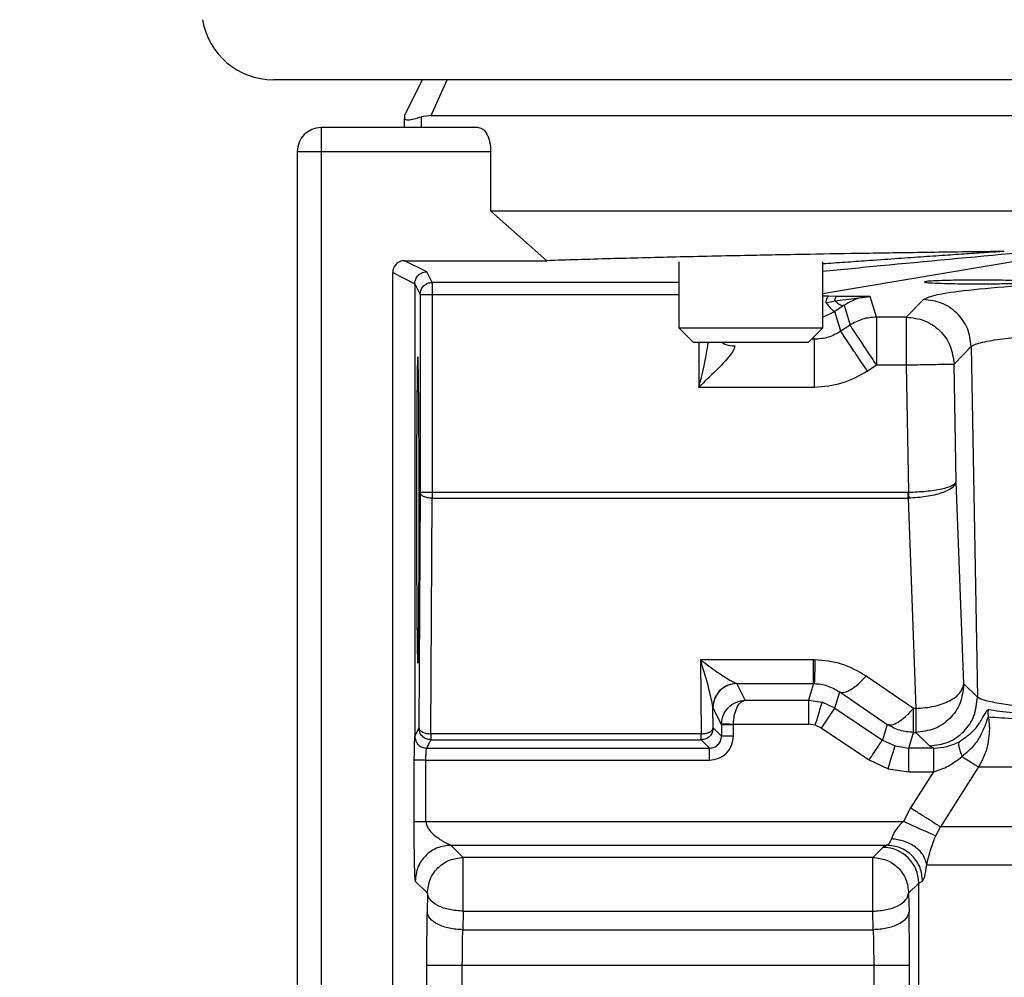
# Model space of a CAD drawing. Header units: inches. Extents: x 144.9 to 238.4, y 214.8 to 247.7.
# Tile 45 of 256: x 158.5062 to 158.6077, y 225.1961 to 225.2947. Entities that reach past the tile are written whole.
import ezdxf

# ---------------------------------------------------------------- set-up
doc = ezdxf.new("R2010")
doc.units = ezdxf.units.IN
doc.header["$LTSCALE"] = 0.25
doc.header["$MEASUREMENT"] = 0
doc.layers.add('ANNOTATIONS', color=1, linetype='Continuous')
doc.layers.add('MOTOR RH', color=7, linetype='Continuous')
doc.styles.add('ARIAL', font='arial.ttf', dxfattribs={"height": 0.09375})
doc.dimstyles.new('STANDARD$0', dxfattribs={"dimtxt": 0.09375, "dimasz": 0.09375, "dimexe": 0.03125, "dimexo": 0.046875, "dimgap": 0.09, "dimtad": 0, "dimtih": 1, "dimtoh": 1, "dimdec": 4, "dimzin": 0, "dimdsep": 46, "dimtxsty": 'ARIAL', "dimcen": 0.09, "dimadec": 0, "dimazin": 0, "dimtfac": 1, "dimtdec": 4, "dimtofl": 0, "dimtmove": 0, "dimatfit": 1, "dimfxl": 1, "dimtolj": 1, "dimtzin": 0, "dimarcsym": 0})

# ---------------------------------------------------------------- blocks, each defined once
blk = doc.blocks.new('*D61')
at = {"layer": 'ANNOTATIONS', "color": 0, "lineweight": -2, "transparency": 16777216}
for p, q in [((158.0267998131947, 223.8493624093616), (158.0267998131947, 225.9990556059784)), ((159.1674248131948, 224.9900478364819), (159.1674248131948, 225.9990556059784)), ((158.1205498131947, 225.9678056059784), (158.312002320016, 225.9678056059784)), ((159.0736748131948, 225.9678056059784), (158.8822223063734, 225.9678056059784))]:
    blk.add_line(p, q, dxfattribs=at)
at = {"layer": 'ANNOTATIONS', "color": 0, "transparency": 16777216}
for points in [[(158.1205498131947, 225.9834306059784), (158.1205498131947, 225.9521806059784), (158.0267998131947, 225.9678056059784)], [(159.0736748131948, 225.9834306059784), (159.0736748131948, 225.9521806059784), (159.1674248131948, 225.9678056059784)]]:
    blk.add_solid(points, dxfattribs=at)
at = {"layer": 'defpoints', "color": 0, "transparency": 16777216}
for p in [(158.0267998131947, 225.9678056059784), (159.1674248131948, 224.9431728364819), (158.0267998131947, 223.8024874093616)]:
    blk.add_point(p, dxfattribs=at)
at = {"layer": 'ANNOTATIONS', "color": 0, "transparency": 16777216, "insert": (158.5971123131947, 225.9678056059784), "char_height": 0.09375, "attachment_point": 5, "style": 'ARIAL'}
blk.add_mtext('\\A1;18 5/8"', dxfattribs=at)
blk = doc.blocks.new('*D63')
at = {"layer": 'ANNOTATIONS', "color": 0, "lineweight": -2, "transparency": 16777216}
for p, q in [((158.0267998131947, 223.8493624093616), (158.0267998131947, 226.3654182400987)), ((159.5003668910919, 225.1127240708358), (159.5003668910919, 226.3654182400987)), ((158.1205498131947, 226.3341682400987), (158.559241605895, 226.3341682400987)), ((159.4066168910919, 226.3341682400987), (158.9679250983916, 226.3341682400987))]:
    blk.add_line(p, q, dxfattribs=at)
at = {"layer": 'ANNOTATIONS', "color": 0, "transparency": 16777216}
for points in [[(158.1205498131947, 226.3497932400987), (158.1205498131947, 226.3185432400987), (158.0267998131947, 226.3341682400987)], [(159.4066168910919, 226.3497932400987), (159.4066168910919, 226.3185432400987), (159.5003668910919, 226.3341682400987)]]:
    blk.add_solid(points, dxfattribs=at)
at = {"layer": 'defpoints', "color": 0, "transparency": 16777216}
for p in [(158.0267998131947, 226.3341682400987), (159.5003668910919, 225.0658490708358), (158.0267998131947, 223.8024874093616)]:
    blk.add_point(p, dxfattribs=at)
at = {"layer": 'ANNOTATIONS', "color": 0, "transparency": 16777216, "insert": (158.7635833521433, 226.3341682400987), "char_height": 0.09375, "attachment_point": 5, "style": 'ARIAL'}
blk.add_mtext('\\A1;24""', dxfattribs=at)

msp = doc.modelspace()

# ---------------------------------------------------------------- linework, layer by layer
at = {"layer": 'MOTOR RH'}
for p, q in [((158.8694732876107, 225.288537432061), (158.5323669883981, 225.288537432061)), ((158.5459004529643, 225.2848464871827), (158.5477459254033, 225.2885374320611)), ((158.5486401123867, 225.2848464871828), (158.5502959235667, 225.2885372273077)), ((158.5459004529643, 225.2848464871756), (158.5459004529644, 225.284562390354)), ((158.5459004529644, 225.2836161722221), (158.5459004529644, 225.284562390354)), ((158.5486401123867, 225.2848464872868), (158.5476272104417, 225.2847309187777)), ((158.5476272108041, 225.2836161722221), (158.5476272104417, 225.2847309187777)), ((158.5486401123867, 225.2848464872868), (158.853200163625, 225.2848464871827)), ((158.5372882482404, 225.2836161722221), (158.5372882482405, 224.6938563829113)), ((158.5535080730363, 225.2836161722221), (158.5372882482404, 225.2836161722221)), ((158.5348276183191, 225.2811555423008), (158.5547661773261, 225.2811555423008)), ((158.5348276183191, 225.2811555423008), (158.5348276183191, 225.1089155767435)), ((158.5547661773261, 225.2750039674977), (158.5547661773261, 225.2811555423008)), ((158.8470740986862, 225.2750039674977), (158.5547661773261, 225.2750039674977)), ((158.560537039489, 225.2699102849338), (158.554766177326, 225.2750039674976)), ((158.5459004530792, 225.2699102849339), (158.5605370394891, 225.2699102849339)), ((158.5481769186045, 225.2687723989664), (158.5459004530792, 225.2699102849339)), ((158.6124810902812, 225.2704557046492), (158.588967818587, 225.2664814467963)), ((158.5742040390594, 225.26294688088), (158.5742040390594, 225.2697814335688)), ((158.588967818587, 225.2697814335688), (158.588967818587, 225.26294688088)), ((158.5446701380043, 225.2686805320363), (158.5469467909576, 225.2675422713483)), ((158.5446701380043, 225.1089155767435), (158.5446701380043, 225.2686805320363)), ((158.5487259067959, 225.2676743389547), (158.5481769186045, 225.2687723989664)), ((158.5469467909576, 225.2675422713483), (158.5469467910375, 225.2209501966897)), ((158.5469467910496, 225.2675422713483), (158.5474956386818, 225.2664442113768)), ((158.5487259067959, 225.2676743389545), (158.5487259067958, 225.2454497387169)), ((158.5742040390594, 225.2676743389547), (158.5487259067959, 225.2676743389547)), ((158.5474956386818, 225.2664442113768), (158.5474956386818, 225.2460648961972)), ((158.5474956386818, 225.2664442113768), (158.5742040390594, 225.2664442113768)), ((158.5895591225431, 225.2662419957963), (158.588967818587, 225.2662442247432)), ((158.5904184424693, 225.2662353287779), (158.5895591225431, 225.2662419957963)), ((158.5902148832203, 225.2657915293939), (158.5938778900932, 225.2662159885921)), ((158.5938778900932, 225.2662159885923), (158.5904184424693, 225.2662353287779)), ((158.5945184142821, 225.2641004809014), (158.5938778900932, 225.2662159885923)), ((158.5993660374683, 225.2659041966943), (158.5975938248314, 225.2641004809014)), ((158.5893264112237, 225.265582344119), (158.5902148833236, 225.2657915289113)), ((158.5911718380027, 225.2653169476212), (158.5902250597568, 225.2646760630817)), ((158.5911718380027, 225.2653169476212), (158.5917902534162, 225.2632744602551)), ((158.588967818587, 225.2640797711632), (158.5902250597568, 225.2646760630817)), ((158.5908410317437, 225.2626416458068), (158.5902250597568, 225.2646760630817)), ((158.5975938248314, 225.2641004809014), (158.5945184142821, 225.2641004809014)), ((158.5945184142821, 225.2641004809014), (158.594518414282, 225.2591822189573)), ((158.5975938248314, 225.2641004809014), (158.5975938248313, 225.2591822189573)), ((158.5756804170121, 225.2614705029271), (158.5742040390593, 225.26294688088)), ((158.5889678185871, 225.26294688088), (158.5742040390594, 225.26294688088)), ((158.5889678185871, 225.26294688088), (158.5874914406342, 225.2614705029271)), ((158.5917902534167, 225.2632744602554), (158.5908410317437, 225.2626416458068)), ((158.5881128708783, 225.2618156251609), (158.5878365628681, 225.2618156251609)), ((158.5881128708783, 225.2618156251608), (158.5880486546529, 225.2620277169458)), ((158.5874914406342, 225.2614705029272), (158.5756804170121, 225.2614705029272)), ((158.5762187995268, 225.2614705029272), (158.5762187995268, 225.2568973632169)), ((158.6025113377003, 225.2592681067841), (158.604283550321, 225.2610718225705)), ((158.6042835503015, 225.2610718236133), (158.6049135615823, 225.2249565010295)), ((158.5935691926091, 225.2585494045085), (158.5945184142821, 225.2591822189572)), ((158.594518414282, 225.2591822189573), (158.5975938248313, 225.2591822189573)), ((158.5975938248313, 225.2591822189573), (158.5978229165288, 225.2460655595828)), ((158.6027231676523, 225.2471397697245), (158.6025113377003, 225.2592681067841)), ((158.5762187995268, 225.2568973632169), (158.5881128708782, 225.2568973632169)), ((158.6035058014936, 225.2263400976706), (158.6027231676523, 225.2471397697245)), ((158.5474956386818, 225.2460648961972), (158.5473733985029, 225.221803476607)), ((158.5474956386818, 225.2460648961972), (158.597773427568, 225.2460648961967)), ((158.5978229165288, 225.2460655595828), (158.597773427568, 225.2460648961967)), ((158.597773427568, 225.2454497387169), (158.597773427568, 225.2460648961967)), ((158.5486036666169, 225.2211883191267), (158.5487259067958, 225.2454497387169)), ((158.5487259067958, 225.2454497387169), (158.597773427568, 225.2454497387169)), ((158.597773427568, 225.2454497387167), (158.5978394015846, 225.2454509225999)), ((158.597773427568, 225.2454497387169), (158.5985882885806, 225.2237935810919)), ((158.5763864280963, 225.2288161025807), (158.5764632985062, 225.2211883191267)), ((158.5880165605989, 225.2288161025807), (158.5763864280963, 225.2288161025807)), ((158.5881829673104, 225.2288146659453), (158.5880165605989, 225.2288161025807)), ((158.588016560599, 225.2263584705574), (158.5880165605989, 225.2288161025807)), ((158.5801255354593, 225.2263584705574), (158.588016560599, 225.2263584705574)), ((158.5801255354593, 225.2263584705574), (158.5801326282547, 225.2263516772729)), ((158.5809862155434, 225.2246439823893), (158.5801326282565, 225.2263516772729)), ((158.588016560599, 225.2263584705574), (158.5874974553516, 225.2246439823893)), ((158.588016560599, 225.2263584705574), (158.5880997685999, 225.2263577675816)), ((158.5983460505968, 225.2237935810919), (158.5934625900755, 225.2271300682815)), ((158.6049135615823, 225.2249565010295), (158.6035058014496, 225.2263400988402)), ((158.5902256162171, 225.2238179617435), (158.5907344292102, 225.2254984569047)), ((158.5907344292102, 225.2254984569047), (158.5956178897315, 225.2221619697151)), ((158.5809862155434, 225.2246439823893), (158.5874974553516, 225.2246439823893)), ((158.5874974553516, 225.2246439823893), (158.5874974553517, 225.2221848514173)), ((158.5874974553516, 225.2246439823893), (158.5889226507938, 225.2244328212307)), ((158.5902256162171, 225.2238179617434), (158.5889226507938, 225.2244328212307)), ((158.5776723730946, 225.2238925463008), (158.5776694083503, 225.2239543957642)), ((158.5785470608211, 225.2221426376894), (158.5776723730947, 225.2238925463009)), ((158.577693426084, 225.221803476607), (158.5776723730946, 225.2238925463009)), ((158.5888615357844, 225.2217718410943), (158.5902256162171, 225.2238179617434)), ((158.5902256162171, 225.2238179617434), (158.5951294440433, 225.2205487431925)), ((158.5983460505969, 225.2213359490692), (158.5983460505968, 225.2237935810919)), ((158.5985882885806, 225.2237935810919), (158.5983460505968, 225.2237935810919)), ((158.5985882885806, 225.2237935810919), (158.5985882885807, 225.2213359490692)), ((158.6060227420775, 225.223302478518), (158.6060524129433, 225.2236771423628)), ((158.6060542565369, 225.2228980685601), (158.6060227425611, 225.2233024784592)), ((158.5785485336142, 225.222227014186), (158.5785470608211, 225.2221426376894)), ((158.5797771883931, 225.22214263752), (158.5797779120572, 225.2221848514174)), ((158.5797779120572, 225.2221848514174), (158.5874974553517, 225.2221848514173)), ((158.5882100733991, 225.2220793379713), (158.5874974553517, 225.2221848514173)), ((158.606054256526, 225.2228980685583), (158.6061544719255, 225.2216855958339)), ((158.5473733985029, 225.221803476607), (158.5469467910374, 225.2209501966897)), ((158.5486036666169, 225.2211883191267), (158.5486036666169, 225.2205733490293)), ((158.5764632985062, 225.2211883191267), (158.5486036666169, 225.2211883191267)), ((158.5764632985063, 225.2205733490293), (158.5764632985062, 225.2211883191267)), ((158.5785470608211, 225.220949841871), (158.577693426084, 225.221803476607)), ((158.5785470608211, 225.2221426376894), (158.5797771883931, 225.2221426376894)), ((158.5785470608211, 225.2221426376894), (158.5785470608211, 225.220949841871)), ((158.5797771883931, 225.220949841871), (158.5797771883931, 225.22214263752)), ((158.5888615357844, 225.2217718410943), (158.5882100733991, 225.2220793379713)), ((158.5888615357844, 225.2217718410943), (158.5937653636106, 225.2185026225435)), ((158.5956178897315, 225.2221619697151), (158.5951294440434, 225.2205487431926)), ((158.5978576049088, 225.2197227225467), (158.5983460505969, 225.2213359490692)), ((158.5983460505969, 225.2213359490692), (158.5985882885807, 225.2213359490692)), ((158.5985882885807, 225.2213359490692), (158.5999960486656, 225.2199523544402)), ((158.5481768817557, 225.2197197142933), (158.5486036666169, 225.2205733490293)), ((158.5486036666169, 225.2205733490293), (158.5764632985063, 225.2205733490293)), ((158.5764632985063, 225.2205733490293), (158.5773169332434, 225.2197197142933)), ((158.5951294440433, 225.2205487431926), (158.5964323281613, 225.219933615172)), ((158.5481768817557, 225.2197197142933), (158.5773169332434, 225.2197197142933)), ((158.5964323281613, 225.219933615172), (158.5978576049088, 225.2197227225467)), ((158.6003821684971, 225.2197227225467), (158.5978576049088, 225.2197227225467)), ((158.5978576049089, 225.2172635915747), (158.5978576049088, 225.2197227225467)), ((158.5999960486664, 225.2199523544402), (158.6004449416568, 225.2197227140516)), ((158.6003821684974, 225.2197227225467), (158.6004449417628, 225.2197227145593)), ((158.6003821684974, 225.2197227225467), (158.6003821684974, 225.2172635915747)), ((158.5468627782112, 225.2184895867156), (158.5468627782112, 225.2121734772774)), ((158.5480923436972, 225.2121734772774), (158.5480923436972, 225.2184895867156)), ((158.5480923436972, 225.2184895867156), (158.5773169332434, 225.2184895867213)), ((158.5937653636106, 225.2185026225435), (158.5957197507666, 225.2175801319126)), ((158.5957197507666, 225.2175801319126), (158.5978576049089, 225.2172635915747)), ((158.5978576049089, 225.2172635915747), (158.6003821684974, 225.2172635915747)), ((158.6003821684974, 225.2172635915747), (158.5980318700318, 225.2135487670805)), ((158.6004270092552, 225.2172749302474), (158.6003821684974, 225.217263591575)), ((158.605032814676, 225.2177732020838), (158.6011246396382, 225.2115925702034)), ((158.605032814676, 225.2177732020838), (158.6581400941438, 225.2177732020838)), ((158.5980318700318, 225.2135487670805), (158.5972927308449, 225.2121734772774)), ((158.5480923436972, 225.2121734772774), (158.5972927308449, 225.2121734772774)), ((158.6006266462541, 225.2106757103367), (158.6011246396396, 225.2115925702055)), ((158.6596453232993, 225.2115925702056), (158.6011246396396, 225.2115925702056)), ((158.5506758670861, 225.2097143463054), (158.5955921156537, 225.2097143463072)), ((158.5519337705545, 225.2084564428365), (158.5506758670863, 225.2097143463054)), ((158.5951775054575, 225.2094920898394), (158.5941418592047, 225.2084564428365)), ((158.5955921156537, 225.2097143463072), (158.5951775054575, 225.2094920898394)), ((158.5941418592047, 225.2084564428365), (158.5519337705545, 225.2084564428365)), ((158.5519337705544, 225.2079641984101), (158.5519337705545, 225.2084564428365)), ((158.5941418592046, 225.2029222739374), (158.5941418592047, 225.2079641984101)), ((158.599707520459, 225.2076801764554), (158.6925321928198, 225.2076801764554)), ((158.5469871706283, 225.2060256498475), (158.5482450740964, 225.2047677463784)), ((158.5988662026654, 225.2058033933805), (158.5992663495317, 225.2060256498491)), ((158.5978305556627, 225.2047677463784), (158.5988662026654, 225.2058033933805)), ((158.5988662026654, 225.1847083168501), (158.5988662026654, 225.2058033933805)), ((158.5482450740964, 225.2047677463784), (158.5482064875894, 225.2028538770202)), ((158.5978305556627, 225.2047677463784), (158.5978691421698, 225.2028538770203)), ((158.5519337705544, 225.2029222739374), (158.5518951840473, 225.2010084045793)), ((158.5519337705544, 225.2029222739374), (158.5941418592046, 225.2029222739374)), ((158.5941804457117, 225.2010084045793), (158.5941418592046, 225.2029222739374)), ((158.5518951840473, 225.2010084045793), (158.5941804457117, 225.2010084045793)), ((158.5481546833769, 225.1973174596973), (158.5481546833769, 225.1284159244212)), ((158.5979209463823, 225.1973174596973), (158.5481546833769, 225.1973174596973)), ((158.5518433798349, 225.1296454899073), (158.5518433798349, 225.1973174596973)), ((158.5942322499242, 225.1973174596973), (158.5942322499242, 225.1847083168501)), ((158.5979209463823, 225.1847083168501), (158.5979209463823, 225.1973174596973))]:
    msp.add_line(p, q, dxfattribs=at)
for centre, radius, start, end in [((158.5323669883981, 225.2959193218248), 0.007381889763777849, 189.2844910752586, 270), ((158.5372882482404, 225.2811555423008), 0.002460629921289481, 90, 179.9999999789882), ((158.5801338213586, 225.2238902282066), 0.002461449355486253, 90.02777228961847, 179.9460411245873), ((158.5985882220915, 225.2262603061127), 0.004918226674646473, 359.9289940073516, 0.9295940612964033), ((158.5951722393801, 225.205798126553), 0.003693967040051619, 0.08169187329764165, 89.91831976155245)]:
    msp.add_arc(centre, radius, start, end, dxfattribs=at)
for points, knots in [([(158.5459004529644, 225.284562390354), (158.5459651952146, 225.2844769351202), (158.546103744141, 225.2842940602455), (158.5470977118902, 225.2845790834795), (158.5476272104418, 225.2847309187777)], [0, 0, 0, 0, 0.4672879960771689, 1, 1, 1, 1]), ([(158.5535080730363, 225.2836161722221), (158.5536785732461, 225.2835760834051), (158.5540086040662, 225.2834984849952), (158.5543679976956, 225.2829928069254), (158.554574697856, 225.282476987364), (158.5546838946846, 225.2820516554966), (158.5547529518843, 225.2816070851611), (158.5547618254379, 225.2813041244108), (158.5547661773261, 225.2811555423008)], [0, 0, 0, 0, 0.2767590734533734, 0.5357120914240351, 0.6598610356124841, 0.7780838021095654, 0.8911648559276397, 1, 1, 1, 1]), ([(158.5459004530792, 225.2699102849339), (158.5458113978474, 225.2699048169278), (158.5456374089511, 225.2698941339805), (158.5453310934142, 225.2697883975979), (158.5450060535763, 225.2695669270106), (158.5447871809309, 225.2692408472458), (158.5446862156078, 225.2689334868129), (158.5446755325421, 225.2687654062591), (158.5446701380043, 225.2686805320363)], [0, 0, 0, 0, 0.1384551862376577, 0.270502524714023, 0.5001718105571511, 0.7384864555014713, 0.8679457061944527, 1, 1, 1, 1]), ([(158.6076892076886, 225.2708640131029), (158.6051042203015, 225.2708301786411), (158.6001676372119, 225.2707655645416), (158.5935240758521, 225.2706651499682), (158.5873174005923, 225.2705587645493), (158.5807059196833, 225.2704322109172), (158.5737782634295, 225.2702837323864), (158.5667069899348, 225.2701049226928), (158.5626618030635, 225.2699773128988), (158.5605370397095, 225.2699102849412)], [0, 0, 0, 0, 0.1334266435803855, 0.2548065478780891, 0.3643115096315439, 0.4898557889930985, 0.6562635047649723, 0.8194499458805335, 1, 1, 1, 1]), ([(158.607689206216, 225.2708640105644), (158.6070797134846, 225.2708242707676), (158.6057750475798, 225.2707392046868), (158.6037428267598, 225.2706029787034), (158.6014895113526, 225.2704498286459), (158.5990209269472, 225.270279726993), (158.5963351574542, 225.2700926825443), (158.5937277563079, 225.2699093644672), (158.5912444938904, 225.2697337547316), (158.5897345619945, 225.2696261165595), (158.588967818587, 225.2695714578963)], [0, 0, 0, 0, 0.09256891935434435, 0.1981508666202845, 0.3167479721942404, 0.4483617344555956, 0.5929932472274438, 0.7506433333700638, 0.8733766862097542, 1, 1, 1, 1]), ([(158.588967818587, 225.2688335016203), (158.5909496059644, 225.2690242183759), (158.5975426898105, 225.2696587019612), (158.6043701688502, 225.2702924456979), (158.6091454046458, 225.2707356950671)], [0, 0, 0, 0, 0.300585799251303, 1, 1, 1, 1]), ([(158.6568256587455, 225.2689794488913), (158.6527567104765, 225.2689039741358), (158.6446150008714, 225.2687529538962), (158.6336585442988, 225.2684557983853), (158.6238834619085, 225.2681134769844), (158.6155505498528, 225.2677270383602), (158.6087811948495, 225.2673050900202), (158.6037498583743, 225.2668549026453), (158.6003794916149, 225.2663853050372), (158.5997036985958, 225.266064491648), (158.5993660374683, 225.2659041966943)], [0, 0, 0, 0, 0.1249349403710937, 0.2499869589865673, 0.3750455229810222, 0.5000591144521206, 0.6250776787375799, 0.7500922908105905, 0.8751331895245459, 1, 1, 1, 1]), ([(158.5469467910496, 225.2675422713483), (158.5469582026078, 225.2676685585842), (158.5469830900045, 225.2679439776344), (158.5471633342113, 225.2682671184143), (158.5473880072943, 225.2684979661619), (158.5476124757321, 225.2686459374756), (158.5478805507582, 225.2687512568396), (158.5480762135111, 225.2687652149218), (158.5481769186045, 225.2687723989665)], [0, 0, 0, 0, 0.1960749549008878, 0.4276186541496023, 0.5573024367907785, 0.6959317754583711, 0.8435000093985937, 1, 1, 1, 1]), ([(158.6050265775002, 225.2679137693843), (158.60441985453, 225.2679117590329), (158.6032085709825, 225.2679077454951), (158.6015850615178, 225.2678762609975), (158.6003265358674, 225.2678297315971), (158.5995647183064, 225.2677711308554), (158.599379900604, 225.2677069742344), (158.5998025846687, 225.2676444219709), (158.600760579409, 225.267588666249), (158.6017529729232, 225.2675640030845), (158.6022485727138, 225.2675516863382)], [0, 0, 0, 0, 0.1250633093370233, 0.2496808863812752, 0.3744981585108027, 0.4993116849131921, 0.624425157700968, 0.7499748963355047, 0.8751378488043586, 1, 1, 1, 1]), ([(158.6050265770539, 225.2675256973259), (158.605586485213, 225.2675273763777), (158.6065117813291, 225.2675301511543), (158.6078876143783, 225.2675511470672), (158.609027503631, 225.2675812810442), (158.6099249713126, 225.2676238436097), (158.6104476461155, 225.2676690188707), (158.6106418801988, 225.2677172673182), (158.610474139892, 225.2677697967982), (158.6099185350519, 225.2678157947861), (158.6090278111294, 225.2678579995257), (158.6082662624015, 225.2678765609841), (158.6078054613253, 225.2678877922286)], [0, 0, 0, 0, 0.1152605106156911, 0.1904778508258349, 0.3073222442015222, 0.4067191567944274, 0.4999507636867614, 0.5931891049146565, 0.6926061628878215, 0.8094837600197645, 0.8847216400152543, 0.9999999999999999, 0.9999999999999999, 0.9999999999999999, 0.9999999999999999]), ([(158.6078054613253, 225.2678877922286), (158.6073668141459, 225.2678953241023), (158.6064896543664, 225.267910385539), (158.6055142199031, 225.2679126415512), (158.6050265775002, 225.2679137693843)], [0, 0, 0, 0, 0.5000767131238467, 1, 1, 1, 1]), ([(158.6022485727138, 225.2675516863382), (158.6026866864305, 225.2675441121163), (158.603562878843, 225.267528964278), (158.6045386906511, 225.2675267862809), (158.6050265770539, 225.2675256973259)], [0, 0, 0, 0, 0.5000199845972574, 1, 1, 1, 1]), ([(158.5893264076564, 225.2655823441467), (158.5893393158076, 225.2656728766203), (158.5893655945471, 225.2658571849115), (158.5894230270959, 225.2660647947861), (158.5894889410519, 225.2662068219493), (158.5895360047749, 225.2662304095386), (158.5895591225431, 225.2662419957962)], [0, 0, 0, 0, 0.2456005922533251, 0.4999998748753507, 0.7543992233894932, 1, 1, 1, 1]), ([(158.5902148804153, 225.2657915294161), (158.5902283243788, 225.2658541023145), (158.5902555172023, 225.2659806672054), (158.5903061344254, 225.2661176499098), (158.5903611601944, 225.2662109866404), (158.5903994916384, 225.2662272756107), (158.5904184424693, 225.2662353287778)], [0, 0, 0, 0, 0.2471968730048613, 0.4999999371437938, 0.7528030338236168, 1, 1, 1, 1]), ([(158.5938778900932, 225.2662159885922), (158.593357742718, 225.2661632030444), (158.5924568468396, 225.2660717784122), (158.5915535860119, 225.2655411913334), (158.5911718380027, 225.2653169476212)], [0, 0, 0, 0, 0.577366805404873, 1, 1, 1, 1]), ([(158.5893264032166, 225.2655823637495), (158.5894374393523, 225.2654420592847), (158.5896606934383, 225.2651599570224), (158.5899295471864, 225.2648679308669), (158.5901303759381, 225.2646898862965), (158.5901940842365, 225.2646805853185), (158.5902250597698, 225.2646760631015)], [0, 0, 0, 0, 0.2543143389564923, 0.5113354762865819, 0.7624070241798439, 1, 1, 1, 1]), ([(158.5902148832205, 225.265791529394), (158.5903183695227, 225.2657004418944), (158.590526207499, 225.2655175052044), (158.5907961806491, 225.2653540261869), (158.591021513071, 225.2652752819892), (158.5911223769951, 225.2653032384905), (158.5911718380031, 225.2653169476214)], [0, 0, 0, 0, 0.2527609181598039, 0.5076354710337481, 0.7585574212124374, 0.9999999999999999, 0.9999999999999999, 0.9999999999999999, 0.9999999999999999]), ([(158.6042835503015, 225.2610718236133), (158.6043954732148, 225.2611491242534), (158.6046095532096, 225.2612969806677), (158.605377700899, 225.2615070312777), (158.6063426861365, 225.2616956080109), (158.6074448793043, 225.2618626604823), (158.6089162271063, 225.2620484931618), (158.610902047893, 225.2622537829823), (158.6135794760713, 225.2624788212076), (158.6165210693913, 225.2626867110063), (158.6210529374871, 225.2629622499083), (158.6277449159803, 225.2632870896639), (158.6372180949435, 225.2636314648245), (158.6474038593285, 225.2639200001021), (158.6547786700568, 225.2640656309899), (158.6583891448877, 225.2641369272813)], [0, 0, 0, 0, 0.06060433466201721, 0.1159206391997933, 0.1659478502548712, 0.2106850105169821, 0.2501312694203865, 0.3171367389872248, 0.3811542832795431, 0.4421833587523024, 0.5002234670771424, 0.6326723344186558, 0.760118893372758, 0.8825617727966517, 1, 1, 1, 1]), ([(158.5762187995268, 225.2568973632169), (158.5765165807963, 225.2580618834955), (158.576913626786, 225.2596145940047), (158.5771249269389, 225.2610993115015), (158.5771777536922, 225.2614705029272)], [0, 0, 0, 0, 0.749991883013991, 1, 1, 1, 1]), ([(158.5799091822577, 225.2611342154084), (158.5798967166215, 225.2610506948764), (158.5798704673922, 225.26087482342), (158.579634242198, 225.260423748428), (158.5790330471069, 225.2596493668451), (158.577829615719, 225.2584160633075), (158.5768089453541, 225.2574537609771), (158.5762187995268, 225.2568973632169)], [0, 0, 0, 0, 0.07314932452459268, 0.1540325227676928, 0.3465749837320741, 0.622193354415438, 1, 1, 1, 1]), ([(158.5786039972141, 225.2614705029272), (158.5787363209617, 225.2614039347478), (158.5791357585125, 225.2612029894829), (158.5795992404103, 225.2611617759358), (158.5799091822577, 225.2611342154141)], [0, 0, 0, 0, 0.331275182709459, 1, 1, 1, 1]), ([(158.5472582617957, 225.2600232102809), (158.5472409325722, 225.2598144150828), (158.5472142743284, 225.2594932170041), (158.5471822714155, 225.2575134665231), (158.5471601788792, 225.2554873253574), (158.5471423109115, 225.2529572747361), (158.5471256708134, 225.2492846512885), (158.5471172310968, 225.2442460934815), (158.5471256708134, 225.2392075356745), (158.5471423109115, 225.2355349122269), (158.5471601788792, 225.2330048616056), (158.5471822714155, 225.2309787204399), (158.5472142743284, 225.228998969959), (158.5472409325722, 225.2286777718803), (158.5472582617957, 225.2284689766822)], [0, 0, 0, 0, 0.1197351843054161, 0.184193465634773, 0.2499911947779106, 0.3158144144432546, 0.3802690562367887, 0.5000000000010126, 0.6197309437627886, 0.6841855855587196, 0.7500088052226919, 0.8158065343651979, 0.880264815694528, 1, 1, 1, 1]), ([(158.5472582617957, 225.2284689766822), (158.5472755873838, 225.2286783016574), (158.547302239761, 225.2290003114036), (158.5473342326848, 225.2309804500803), (158.5473563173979, 225.2330066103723), (158.5473741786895, 225.235536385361), (158.5473908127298, 225.2392084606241), (158.5473992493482, 225.2442460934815), (158.5473908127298, 225.2492837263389), (158.5473741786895, 225.252955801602), (158.5473563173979, 225.2554855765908), (158.5473342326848, 225.2575117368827), (158.547302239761, 225.2594918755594), (158.5472755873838, 225.2598138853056), (158.5472582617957, 225.2600232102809)], [0, 0, 0, 0, 0.1197372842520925, 0.1841948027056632, 0.2499912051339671, 0.3158130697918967, 0.3802669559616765, 0.4999999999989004, 0.6197330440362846, 0.6841869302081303, 0.7500087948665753, 0.8158051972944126, 0.8802627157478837, 1, 1, 1, 1]), ([(158.5978229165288, 225.2460655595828), (158.5984313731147, 225.2460943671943), (158.5996860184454, 225.246153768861), (158.6012920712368, 225.2464069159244), (158.6024488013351, 225.2467526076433), (158.6026313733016, 225.2470102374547), (158.6027231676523, 225.2471397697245)], [0, 0, 0, 0, 0.2391246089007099, 0.493078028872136, 0.7451275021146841, 1, 1, 1, 1]), ([(158.6027231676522, 225.2471397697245), (158.6026334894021, 225.2469305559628), (158.6024551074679, 225.2465144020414), (158.6013034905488, 225.2459678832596), (158.599701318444, 225.2455690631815), (158.5984475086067, 225.2454895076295), (158.5978394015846, 225.2454509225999)], [0, 0, 0, 0, 0.2549038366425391, 0.5070375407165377, 0.7609095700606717, 0.9999999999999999, 0.9999999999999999, 0.9999999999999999, 0.9999999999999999]), ([(158.5776694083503, 225.2239543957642), (158.5775560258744, 225.2244990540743), (158.5772681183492, 225.225882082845), (158.5767191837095, 225.227708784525), (158.5763864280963, 225.2288161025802)], [0, 0, 0, 0, 0.3938156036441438, 1, 1, 1, 1]), ([(158.5763864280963, 225.2288161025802), (158.5769682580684, 225.228372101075), (158.5779778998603, 225.2276016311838), (158.5791606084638, 225.226866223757), (158.5799058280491, 225.2264595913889), (158.5800581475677, 225.2263894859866), (158.5801255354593, 225.2263584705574)], [0, 0, 0, 0, 0.374595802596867, 0.6500311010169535, 0.8451697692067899, 1, 1, 1, 1]), ([(158.5881829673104, 225.2288146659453), (158.5881748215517, 225.2284755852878), (158.5881582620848, 225.2277862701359), (158.5881349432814, 225.2270164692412), (158.5881143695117, 225.2264901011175), (158.588104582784, 225.2264014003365), (158.5880997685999, 225.2263577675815)], [0, 0, 0, 0, 0.2459547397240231, 0.4999999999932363, 0.7540452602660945, 1, 1, 1, 1]), ([(158.5934625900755, 225.2271300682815), (158.5926422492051, 225.2276085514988), (158.5910393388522, 225.228543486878), (158.5891200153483, 225.2287257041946), (158.5881829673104, 225.2288146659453)], [0, 0, 0, 0, 0.5117821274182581, 1, 1, 1, 1]), ([(158.5801255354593, 225.2263584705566), (158.5798208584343, 225.2263259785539), (158.5793525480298, 225.226276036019), (158.5787874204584, 225.2259771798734), (158.5783972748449, 225.225668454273), (158.5780801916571, 225.2252849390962), (158.5777690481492, 225.2247260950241), (158.5777086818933, 225.2242585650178), (158.5776694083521, 225.2239543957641)], [0, 0, 0, 0, 0.2397900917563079, 0.3685745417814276, 0.5000000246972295, 0.6314254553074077, 0.7602099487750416, 1, 1, 1, 1]), ([(158.5880997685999, 225.2263577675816), (158.588326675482, 225.2263439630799), (158.588792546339, 225.2263156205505), (158.589747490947, 225.2260821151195), (158.5903309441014, 225.2257370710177), (158.5907344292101, 225.2254984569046)], [0, 0, 0, 0, 0.226539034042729, 0.465115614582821, 1, 1, 1, 1]), ([(158.5785485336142, 225.222227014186), (158.5785900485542, 225.2225218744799), (158.5786766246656, 225.2231367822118), (158.5792207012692, 225.2239293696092), (158.5800181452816, 225.2245132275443), (158.580657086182, 225.2245995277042), (158.5809862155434, 225.2246439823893)], [0, 0, 0, 0, 0.2216392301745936, 0.4622110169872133, 0.7229757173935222, 1, 1, 1, 1]), ([(158.5797779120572, 225.2221848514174), (158.5797991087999, 225.2224804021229), (158.5798433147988, 225.2230967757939), (158.5801107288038, 225.2238988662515), (158.580505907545, 225.2244965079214), (158.5808229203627, 225.224593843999), (158.5809862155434, 225.2246439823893)], [0, 0, 0, 0, 0.2216347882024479, 0.462221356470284, 0.7229870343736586, 1, 1, 1, 1]), ([(158.5882100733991, 225.2220793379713), (158.5883089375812, 225.2224058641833), (158.5885142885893, 225.2230840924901), (158.5887501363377, 225.2238630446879), (158.5888917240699, 225.2243306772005), (158.5889126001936, 225.2243996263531), (158.5889226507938, 225.2244328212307)], [0, 0, 0, 0, 0.2707190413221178, 0.5623111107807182, 0.7892790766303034, 1, 1, 1, 1]), ([(158.6583729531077, 225.2219199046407), (158.6548080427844, 225.2219908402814), (158.6475259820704, 225.2221357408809), (158.6392321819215, 225.2223723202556), (158.6329275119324, 225.2225876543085), (158.6283823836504, 225.2227660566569), (158.6241059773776, 225.2229591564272), (158.6205758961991, 225.2231443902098), (158.6176768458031, 225.2233185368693), (158.6152998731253, 225.223479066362), (158.6130715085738, 225.22365042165), (158.6110276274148, 225.2238326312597), (158.6090541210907, 225.224041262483), (158.6071847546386, 225.2242934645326), (158.6055439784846, 225.2246045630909), (158.6051345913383, 225.224833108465), (158.6049135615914, 225.2249565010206)], [0, 0, 0, 0, 0.1174045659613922, 0.2398229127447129, 0.3029495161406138, 0.3673327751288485, 0.4329731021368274, 0.4998709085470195, 0.5460628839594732, 0.5941666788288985, 0.6441824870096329, 0.6961105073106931, 0.749950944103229, 0.8188410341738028, 0.9021915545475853, 1, 1, 1, 1]), ([(158.6030303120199, 225.220373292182), (158.6035521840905, 225.2207258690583), (158.6043494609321, 225.2212645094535), (158.6049597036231, 225.2220422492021), (158.6052059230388, 225.2224073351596), (158.6053043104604, 225.222564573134), (158.6055451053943, 225.2229570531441), (158.6058133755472, 225.223536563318), (158.6059844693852, 225.2236371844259), (158.6060524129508, 225.2236771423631)], [0, 0, 0, 0, 0.3010860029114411, 0.4599765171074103, 0.5388501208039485, 0.5626204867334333, 0.5755055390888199, 0.8314277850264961, 1, 1, 1, 1]), ([(158.6060524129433, 225.2236771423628), (158.6068040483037, 225.2235822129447), (158.6083061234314, 225.2233925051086), (158.61221890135, 225.2231197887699), (158.6172660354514, 225.2228603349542), (158.6235149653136, 225.2226183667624), (158.6308257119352, 225.2223964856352), (158.6391423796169, 225.2221987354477), (158.6482882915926, 225.222024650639), (158.6550084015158, 225.2219330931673), (158.6583727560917, 225.2218872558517)], [0, 0, 0, 0, 0.1255709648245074, 0.2509421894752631, 0.3753272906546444, 0.5002889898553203, 0.6252582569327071, 0.7494539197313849, 0.8745666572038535, 1, 1, 1, 1]), ([(158.5785485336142, 225.222227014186), (158.578567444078, 225.2222263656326), (158.578596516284, 225.2222253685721), (158.5787516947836, 225.2222200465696), (158.5789103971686, 225.2222146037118), (158.5791060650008, 225.222207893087), (158.5793897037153, 225.2221981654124), (158.5796249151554, 225.2221900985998), (158.5797779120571, 225.2221848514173)], [0, 0, 0, 0, 0.2397127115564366, 0.3685249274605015, 0.4999999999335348, 0.631475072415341, 0.7602872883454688, 0.9999999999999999, 0.9999999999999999, 0.9999999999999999, 0.9999999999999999]), ([(158.6060542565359, 225.2228980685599), (158.6060356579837, 225.2228892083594), (158.6059979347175, 225.222871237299), (158.6059104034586, 225.2226593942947), (158.6057273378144, 225.2220803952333), (158.6053127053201, 225.2210646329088), (158.6045176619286, 225.2198435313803), (158.6037365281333, 225.2191830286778), (158.6033381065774, 225.2188461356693)], [0, 0, 0, 0, 0.05408162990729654, 0.1096932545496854, 0.2264032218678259, 0.4733178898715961, 0.7313629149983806, 1, 1, 1, 1]), ([(158.6583727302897, 225.2218568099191), (158.6551790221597, 225.2218820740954), (158.6486851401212, 225.2219334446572), (158.6412037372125, 225.2220152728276), (158.6354751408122, 225.2220889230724), (158.6313179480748, 225.22214935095), (158.627357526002, 225.2222143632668), (158.6228234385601, 225.2222988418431), (158.617846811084, 225.2224097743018), (158.6128362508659, 225.2225536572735), (158.6085679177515, 225.2227174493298), (158.6069134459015, 225.2228363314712), (158.606054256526, 225.2228980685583)], [0, 0, 0, 0, 0.1189624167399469, 0.2418905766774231, 0.304870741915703, 0.3688448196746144, 0.4338134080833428, 0.4997772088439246, 0.6091471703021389, 0.7289691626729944, 0.8592500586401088, 1, 1, 1, 1]), ([(158.6061544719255, 225.2216855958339), (158.6061074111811, 225.2210113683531), (158.6060108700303, 225.2196282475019), (158.6053642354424, 225.2184017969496), (158.605032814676, 225.2177732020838)], [0, 0, 0, 0, 0.4874682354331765, 1, 1, 1, 1]), ([(158.5469467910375, 225.2209501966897), (158.5469357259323, 225.2209071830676), (158.5469135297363, 225.2208208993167), (158.5468857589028, 225.2202464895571), (158.5468665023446, 225.2194387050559), (158.5468640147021, 225.2188047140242), (158.5468627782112, 225.2184895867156)], [0, 0, 0, 0, 0.2499774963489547, 0.5014457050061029, 0.7521919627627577, 1, 1, 1, 1]), ([(158.5773169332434, 225.2184895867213), (158.5776398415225, 225.2185266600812), (158.5782846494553, 225.2186006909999), (158.579097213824, 225.2191695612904), (158.5796660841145, 225.2199821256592), (158.5797401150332, 225.2206269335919), (158.5797771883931, 225.220949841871)], [0, 0, 0, 0, 0.2503910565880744, 0.5000000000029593, 0.7496089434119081, 1, 1, 1, 1]), ([(158.5773169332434, 225.2197197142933), (158.5774781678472, 225.2197381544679), (158.5778005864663, 225.2197750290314), (158.5782073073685, 225.2200594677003), (158.5784917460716, 225.2204661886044), (158.5785286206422, 225.2207886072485), (158.5785470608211, 225.220949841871)], [0, 0, 0, 0, 0.2500392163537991, 0.499999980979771, 0.749960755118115, 1, 1, 1, 1]), ([(158.6004449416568, 225.2197227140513), (158.600904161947, 225.2197538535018), (158.6018359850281, 225.2198170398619), (158.6026284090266, 225.2201861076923), (158.603030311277, 225.2203732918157)], [0, 0, 0, 0, 0.4928191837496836, 1, 1, 1, 1]), ([(158.6030303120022, 225.2203732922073), (158.6030041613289, 225.2203177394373), (158.6029508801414, 225.2202045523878), (158.6029910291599, 225.2198507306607), (158.603114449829, 225.2193930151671), (158.6032644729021, 225.2190261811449), (158.6033381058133, 225.2188461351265)], [0, 0, 0, 0, 0.245399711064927, 0.4999943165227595, 0.7545919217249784, 1, 1, 1, 1]), ([(158.5480923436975, 225.2184895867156), (158.5480935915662, 225.2186442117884), (158.5480961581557, 225.2189622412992), (158.5481143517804, 225.2193538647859), (158.5481368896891, 225.2195819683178), (158.5481576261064, 225.2196963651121), (158.5481702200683, 225.2197116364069), (158.5481768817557, 225.2197197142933)], [0, 0, 0, 0, 0.242270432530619, 0.4982965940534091, 0.715806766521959, 0.849673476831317, 0.9999999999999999, 0.9999999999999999, 0.9999999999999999, 0.9999999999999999]), ([(158.5957197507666, 225.2175801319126), (158.5958186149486, 225.2179066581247), (158.5960239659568, 225.2185848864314), (158.5962598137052, 225.2193638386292), (158.5964014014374, 225.2198314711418), (158.596422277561, 225.2199004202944), (158.5964323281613, 225.219933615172)], [0, 0, 0, 0, 0.270719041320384, 0.5623111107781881, 0.7892790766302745, 0.9999999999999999, 0.9999999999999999, 0.9999999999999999, 0.9999999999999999]), ([(158.6004270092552, 225.2172749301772), (158.6004273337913, 225.2175770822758), (158.6004280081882, 225.2182049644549), (158.6004322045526, 225.2190181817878), (158.6004381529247, 225.2195899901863), (158.6004427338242, 225.2196795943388), (158.6004449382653, 225.2197227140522)], [0, 0, 0, 0, 0.2406119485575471, 0.4999996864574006, 0.7593875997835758, 1, 1, 1, 1]), ([(158.6004270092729, 225.2172749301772), (158.6009312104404, 225.2174480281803), (158.6019939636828, 225.217812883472), (158.6028750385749, 225.2184901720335), (158.6033381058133, 225.2188461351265)], [0, 0, 0, 0, 0.4744291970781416, 1, 1, 1, 1]), ([(158.6033371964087, 225.2188467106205), (158.6035555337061, 225.218708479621), (158.603992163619, 225.2184320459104), (158.604498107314, 225.2181117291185), (158.6048753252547, 225.2178729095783), (158.6049803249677, 225.2178064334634), (158.6050328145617, 225.2177732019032)], [0, 0, 0, 0, 0.2498207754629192, 0.4995904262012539, 0.7498441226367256, 1, 1, 1, 1]), ([(158.6011246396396, 225.2115925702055), (158.6010355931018, 225.2116488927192), (158.6008575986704, 225.2117614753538), (158.6001302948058, 225.2122214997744), (158.5991546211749, 225.2128386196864), (158.5984062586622, 225.2133119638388), (158.5980318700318, 225.2135487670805)], [0, 0, 0, 0, 0.2501385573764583, 0.5000000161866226, 0.7498614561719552, 1, 1, 1, 1]), ([(158.5468627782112, 225.2121734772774), (158.5468625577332, 225.2119809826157), (158.5468621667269, 225.2116396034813), (158.5468612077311, 225.211255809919), (158.5468598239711, 225.2106273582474), (158.5468599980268, 225.2098047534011), (158.5468683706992, 225.2087291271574), (158.5468829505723, 225.2078413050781), (158.546903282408, 225.2070869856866), (158.5469287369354, 225.2065117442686), (158.546957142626, 225.2061260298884), (158.5469773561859, 225.2060584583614), (158.5469871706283, 225.2060256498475)], [0, 0, 0, 0, 0.07179752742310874, 0.1273291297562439, 0.1434241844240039, 0.3066005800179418, 0.4319359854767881, 0.5512156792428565, 0.6696644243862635, 0.7837921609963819, 0.8950229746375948, 1, 1, 1, 1]), ([(158.5480923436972, 225.2121734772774), (158.5481040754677, 225.2120610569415), (158.5481294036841, 225.2118183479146), (158.5483302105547, 225.2114226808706), (158.5487075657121, 225.2109540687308), (158.5491517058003, 225.2105888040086), (158.5495044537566, 225.2103419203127), (158.5497326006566, 225.2101979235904), (158.5500269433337, 225.2100243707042), (158.5503438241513, 225.209860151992), (158.5506010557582, 225.209744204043), (158.5506525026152, 225.2097236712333), (158.5506758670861, 225.2097143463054)], [0, 0, 0, 0, 0.07214948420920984, 0.155766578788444, 0.2852245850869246, 0.4765272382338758, 0.5582936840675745, 0.6063302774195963, 0.6836558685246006, 0.8311003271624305, 0.9232946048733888, 1, 1, 1, 1]), ([(158.5972927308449, 225.2121734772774), (158.5971276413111, 225.2120151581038), (158.5968139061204, 225.2117142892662), (158.5964471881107, 225.2112219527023), (158.5961939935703, 225.2107586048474), (158.5960959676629, 225.2104996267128), (158.5960492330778, 225.2103761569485)], [0, 0, 0, 0, 0.284580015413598, 0.5408142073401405, 0.7810797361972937, 1, 1, 1, 1]), ([(158.5972927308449, 225.2121734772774), (158.5976812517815, 225.2119989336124), (158.5984845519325, 225.211638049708), (158.5995468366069, 225.2111608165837), (158.6003413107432, 225.2108038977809), (158.6005336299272, 225.2107174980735), (158.6006266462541, 225.2106757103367)], [0, 0, 0, 0, 0.2418279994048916, 0.500000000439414, 0.7581720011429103, 0.9999999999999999, 0.9999999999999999, 0.9999999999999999, 0.9999999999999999]), ([(158.5960492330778, 225.2103761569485), (158.5959721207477, 225.2101930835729), (158.5958184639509, 225.209828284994), (158.5956673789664, 225.209752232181), (158.5955921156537, 225.2097143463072)], [0, 0, 0, 0, 0.5018478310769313, 1, 1, 1, 1]), ([(158.599707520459, 225.2076801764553), (158.5996224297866, 225.208002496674), (158.5994460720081, 225.208670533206), (158.5985813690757, 225.2095462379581), (158.5973930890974, 225.2101834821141), (158.5964866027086, 225.2103134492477), (158.5960492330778, 225.2103761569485)], [0, 0, 0, 0, 0.2412444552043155, 0.4999999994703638, 0.7587555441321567, 1, 1, 1, 1]), ([(158.599707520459, 225.2076801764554), (158.5997519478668, 225.2078927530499), (158.5998378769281, 225.2083039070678), (158.6000363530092, 225.2090823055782), (158.600291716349, 225.2098872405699), (158.6005154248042, 225.2104138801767), (158.6006266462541, 225.2106757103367)], [0, 0, 0, 0, 0.2853777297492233, 0.5519619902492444, 0.7772483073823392, 1, 1, 1, 1]), ([(158.5992663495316, 225.2060256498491), (158.5992159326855, 225.2064887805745), (158.5991383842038, 225.2072011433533), (158.5986792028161, 225.2080585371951), (158.5982049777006, 225.2086487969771), (158.5976170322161, 225.2091248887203), (158.5967630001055, 225.2095858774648), (158.5960534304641, 225.2096637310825), (158.5955921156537, 225.2097143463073)], [0, 0, 0, 0, 0.239502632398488, 0.3683900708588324, 0.5000000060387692, 0.6316099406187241, 0.7604973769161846, 1, 1, 1, 1]), ([(158.5992663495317, 225.2060256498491), (158.599338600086, 225.2061208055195), (158.599484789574, 225.2063133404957), (158.599632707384, 225.2072210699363), (158.599707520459, 225.2076801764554)], [0, 0, 0, 0, 0.4942253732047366, 1, 1, 1, 1]), ([(158.5482064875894, 225.2028538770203), (158.5481914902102, 225.2019800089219), (158.5481614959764, 225.200232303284), (158.5481569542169, 225.1982890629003), (158.5481546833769, 225.1973174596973)], [0, 0, 0, 0, 0.5000087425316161, 1, 1, 1, 1]), ([(158.5979209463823, 225.1973174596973), (158.5979186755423, 225.1982890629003), (158.5979141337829, 225.200232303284), (158.597884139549, 225.2019800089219), (158.5978691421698, 225.2028538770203)], [0, 0, 0, 0, 0.4999912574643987, 1, 1, 1, 1]), ([(158.5518433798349, 225.1973174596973), (158.5518456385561, 225.197957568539), (158.5518502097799, 225.1992530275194), (158.5518800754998, 225.200418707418), (158.5518951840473, 225.2010084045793)], [0, 0, 0, 0, 0.4941174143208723, 1, 1, 1, 1]), ([(158.5941804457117, 225.2010084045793), (158.5941955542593, 225.2004187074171), (158.5942254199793, 225.1992530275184), (158.594229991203, 225.1979575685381), (158.5942322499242, 225.1973174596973)], [0, 0, 0, 0, 0.505882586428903, 1, 1, 1, 1])]:
    msp.add_open_spline(points, degree=3, knots=knots, dxfattribs=at)
for points in [[(158.5474956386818, 225.2664442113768), (158.5475141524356, 225.2666053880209), (158.547551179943, 225.266927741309), (158.547835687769, 225.267334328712), (158.5482423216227, 225.2676188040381), (158.5485647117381, 225.2676558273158), (158.5487259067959, 225.2676743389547)], [(158.604283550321, 225.2610718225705), (158.6041995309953, 225.2617072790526), (158.6040314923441, 225.2629781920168), (158.6028898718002, 225.264571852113), (158.6012765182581, 225.2656854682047), (158.600002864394, 225.2658312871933), (158.5993660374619, 225.2659041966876)], [(158.5945184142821, 225.2641004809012), (158.594033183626, 225.2640636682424), (158.5930627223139, 225.2639900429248), (158.5922144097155, 225.2635129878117), (158.5917902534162, 225.2632744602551)], [(158.5975938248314, 225.2641004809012), (158.5982306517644, 225.264027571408), (158.5995043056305, 225.2638817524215), (158.6011176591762, 225.2627681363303), (158.6022592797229, 225.2611744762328), (158.6024273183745, 225.259903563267), (158.6025113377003, 225.2592681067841)], [(158.5945184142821, 225.2591822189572), (158.5941686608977, 225.2597068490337), (158.5934691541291, 225.2607561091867), (158.5925797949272, 225.2620901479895), (158.5919443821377, 225.2630432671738), (158.591841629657, 225.2631973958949), (158.5917902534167, 225.2632744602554)], [(158.5908410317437, 225.2626416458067), (158.5904169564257, 225.2624028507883), (158.5895688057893, 225.2619252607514), (158.5885981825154, 225.2618521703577), (158.5881128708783, 225.2618156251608)], [(158.5881128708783, 225.2618156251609), (158.5881128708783, 225.2617230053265), (158.5881128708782, 225.2615377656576), (158.5881128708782, 225.2603922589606), (158.5881128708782, 225.2587889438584), (158.5881128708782, 225.2575278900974), (158.5881128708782, 225.2568973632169)], [(158.5935691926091, 225.2585494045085), (158.5932194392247, 225.259074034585), (158.592519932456, 225.260123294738), (158.5916305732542, 225.2614573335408), (158.5909951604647, 225.2624104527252), (158.590892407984, 225.2625645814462), (158.5908410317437, 225.2626416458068)], [(158.5975938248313, 225.2591822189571), (158.5982242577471, 225.2591932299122), (158.5994851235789, 225.2592152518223), (158.6010881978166, 225.2592432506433), (158.6022335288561, 225.2592632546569), (158.6024187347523, 225.2592664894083), (158.6025113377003, 225.2592681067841)], [(158.5881128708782, 225.2568973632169), (158.5890834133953, 225.2569707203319), (158.5910244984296, 225.2571174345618), (158.5927209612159, 225.2580720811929), (158.593569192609, 225.2585494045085)], [(158.5487259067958, 225.2454497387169), (158.5485654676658, 225.2454595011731), (158.5482445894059, 225.2454790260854), (158.5478391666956, 225.2456215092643), (158.5475542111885, 225.2458242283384), (158.5475151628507, 225.2459846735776), (158.5474956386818, 225.2460648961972)], [(158.5978229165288, 225.2460655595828), (158.5978258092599, 225.2459577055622), (158.5978315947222, 225.2457419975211), (158.5978367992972, 225.2455479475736), (158.5978394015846, 225.2454509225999)], [(158.5907344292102, 225.2254984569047), (158.5908802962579, 225.2254631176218), (158.5911720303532, 225.225392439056), (158.5918401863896, 225.2256937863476), (158.5926172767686, 225.2262567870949), (158.5931808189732, 225.2268389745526), (158.5934625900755, 225.2271300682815)], [(158.5985882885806, 225.2237935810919), (158.5992239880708, 225.2238474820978), (158.6004953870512, 225.2239552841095), (158.6021069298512, 225.2245550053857), (158.6032492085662, 225.225381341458), (158.6034202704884, 225.2260205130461), (158.6035058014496, 225.2263400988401)], [(158.6035064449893, 225.2262542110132), (158.6034318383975, 225.2256102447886), (158.6032826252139, 225.2243223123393), (158.6021450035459, 225.2226974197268), (158.6005201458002, 225.2215597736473), (158.5992322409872, 225.2214105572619), (158.5985882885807, 225.2213359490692)], [(158.5999960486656, 225.2199523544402), (158.6006471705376, 225.2200286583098), (158.6019494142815, 225.2201812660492), (158.6035856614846, 225.2213431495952), (158.6047187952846, 225.2229994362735), (158.6048486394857, 225.2243041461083), (158.6049135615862, 225.2249565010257)], [(158.5956178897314, 225.2221619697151), (158.5957637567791, 225.2221266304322), (158.5960554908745, 225.2220559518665), (158.5967236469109, 225.222357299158), (158.5975007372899, 225.2229202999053), (158.5980642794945, 225.223502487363), (158.5983460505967, 225.2237935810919)], [(158.5486036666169, 225.2205733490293), (158.5484424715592, 225.2205918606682), (158.5481200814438, 225.2206288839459), (158.5477134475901, 225.2209133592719), (158.5474289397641, 225.2213199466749), (158.5473919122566, 225.221642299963), (158.5473733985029, 225.221803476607)], [(158.5473733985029, 225.221803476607), (158.5473929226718, 225.2217232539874), (158.5474319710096, 225.2215628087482), (158.5477169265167, 225.2213600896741), (158.548122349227, 225.2212176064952), (158.5484432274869, 225.2211980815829), (158.5486036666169, 225.2211883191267)], [(158.577693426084, 225.221803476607), (158.5776748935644, 225.2216423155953), (158.5776378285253, 225.2213199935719), (158.5773533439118, 225.2209134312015), (158.5769467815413, 225.220628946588), (158.5766244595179, 225.2205918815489), (158.5764632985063, 225.2205733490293)], [(158.5764632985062, 225.2211883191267), (158.5766229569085, 225.221198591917), (158.576942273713, 225.2212191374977), (158.5773464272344, 225.2213618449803), (158.5776317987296, 225.2215639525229), (158.5776728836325, 225.2217236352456), (158.577693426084, 225.221803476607)], [(158.5983460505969, 225.2213359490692), (158.5978608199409, 225.221372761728), (158.596890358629, 225.2214463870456), (158.5960420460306, 225.2219234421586), (158.5956178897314, 225.222161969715)], [(158.5469467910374, 225.2209501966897), (158.5469652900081, 225.2207889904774), (158.5470022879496, 225.2204665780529), (158.5472867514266, 225.2200599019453), (158.5476933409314, 225.2197753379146), (158.5480157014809, 225.2197382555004), (158.5481768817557, 225.2197197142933)], [(158.579777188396, 225.220949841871), (158.5796177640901, 225.220949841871), (158.5792989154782, 225.220949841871), (158.57889513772, 225.220949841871), (158.5786096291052, 225.220949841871), (158.5785679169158, 225.220949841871), (158.5785470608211, 225.220949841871)], [(158.5937653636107, 225.2185026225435), (158.5939402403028, 225.2187649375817), (158.5942899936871, 225.2192895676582), (158.5947346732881, 225.2199565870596), (158.5950523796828, 225.2204331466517), (158.5951037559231, 225.2205102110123), (158.5951294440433, 225.2205487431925)], [(158.5773169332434, 225.2184895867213), (158.5773169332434, 225.2186490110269), (158.5773169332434, 225.2189678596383), (158.5773169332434, 225.2193716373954), (158.5773169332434, 225.2196571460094), (158.5773169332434, 225.2196988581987), (158.5773169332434, 225.2197197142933)], [(158.5480923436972, 225.2184895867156), (158.547934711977, 225.2184895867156), (158.5476194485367, 225.2184895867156), (158.5472186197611, 225.2184895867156), (158.5469322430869, 225.2184895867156), (158.5468859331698, 225.2184895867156), (158.5468627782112, 225.2184895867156)], [(158.5468627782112, 225.2121734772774), (158.5468859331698, 225.2121734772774), (158.5469322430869, 225.2121734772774), (158.5472186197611, 225.2121734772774), (158.5476194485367, 225.2121734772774), (158.547934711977, 225.2121734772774), (158.5480923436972, 225.2121734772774)], [(158.5506758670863, 225.2097143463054), (158.5501928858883, 225.2096583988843), (158.5492269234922, 225.209546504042), (158.5480082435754, 225.2086932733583), (158.5471550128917, 225.2074745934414), (158.5470431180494, 225.2065086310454), (158.5469871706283, 225.2060256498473)], [(158.5482450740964, 225.2047677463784), (158.5483010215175, 225.2052507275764), (158.5484129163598, 225.2062166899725), (158.5492661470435, 225.2074353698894), (158.5504848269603, 225.2082886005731), (158.5514507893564, 225.2084004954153), (158.5519337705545, 225.2084564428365)], [(158.5519337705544, 225.2029222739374), (158.5519337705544, 225.2033688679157), (158.5519337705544, 225.2042620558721), (158.5519337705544, 225.2057453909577), (158.5519337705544, 225.2070945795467), (158.5519337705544, 225.2076743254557), (158.5519337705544, 225.2079641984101)], [(158.5941418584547, 225.2084564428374), (158.5946248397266, 225.2084004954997), (158.5955908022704, 225.2082886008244), (158.5968094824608, 225.2074353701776), (158.5976627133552, 225.2062166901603), (158.5977746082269, 225.2052507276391), (158.5978305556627, 225.2047677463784)], [(158.5941418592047, 225.2079641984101), (158.5941418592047, 225.2080989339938), (158.5941418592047, 225.2083684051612), (158.5941418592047, 225.2084270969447), (158.5941418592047, 225.2084564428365)], [(158.5519337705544, 225.2029222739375), (158.551459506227, 225.2029561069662), (158.5505109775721, 225.2030237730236), (158.5493062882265, 225.203453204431), (158.5484479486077, 225.2040559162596), (158.5483126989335, 225.2045304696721), (158.5482450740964, 225.2047677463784)], [(158.5941418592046, 225.2029222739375), (158.5946161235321, 225.2029561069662), (158.5955646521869, 225.2030237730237), (158.5967693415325, 225.2034532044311), (158.5976276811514, 225.2040559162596), (158.5977629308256, 225.2045304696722), (158.5978305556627, 225.2047677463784)], [(158.5518951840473, 225.2010084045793), (158.5514209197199, 225.201042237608), (158.5504723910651, 225.2011099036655), (158.5492677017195, 225.2015393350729), (158.5484093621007, 225.2021420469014), (158.5482741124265, 225.202616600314), (158.5482064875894, 225.2028538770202)], [(158.5978691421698, 225.2028538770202), (158.5978015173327, 225.2026166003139), (158.5976662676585, 225.2021420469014), (158.5968079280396, 225.2015393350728), (158.595603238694, 225.2011099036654), (158.5946547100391, 225.201042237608), (158.5941804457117, 225.2010084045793)]]:
    msp.add_open_spline(points, degree=3, dxfattribs=at)

# ---------------------------------------------------------------- dimensions: what is measured, and where the dimension line sits
at = {"layer": 'ANNOTATIONS'}
for base, p1, text, picture, middle in [((158.0267998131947, 226.3341682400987), (159.5003668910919, 225.0658490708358), '24""', '*D63', (158.7635833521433, 226.3341682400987)), ((158.0267998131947, 225.9678056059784), (159.1674248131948, 224.9431728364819), '18 5/8"', '*D61', (158.5971123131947, 225.9678056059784))]:
    dim = msp.add_linear_dim(base=base, p1=p1, p2=(158.0267998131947, 223.8024874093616), text=text, dimstyle='STANDARD$0', dxfattribs=at)
    dim.commit()
    dim.dimension.update_dxf_attribs({"geometry": picture, "text_midpoint": middle, "dimtype": 160})

doc.saveas('drawing.dxf')
